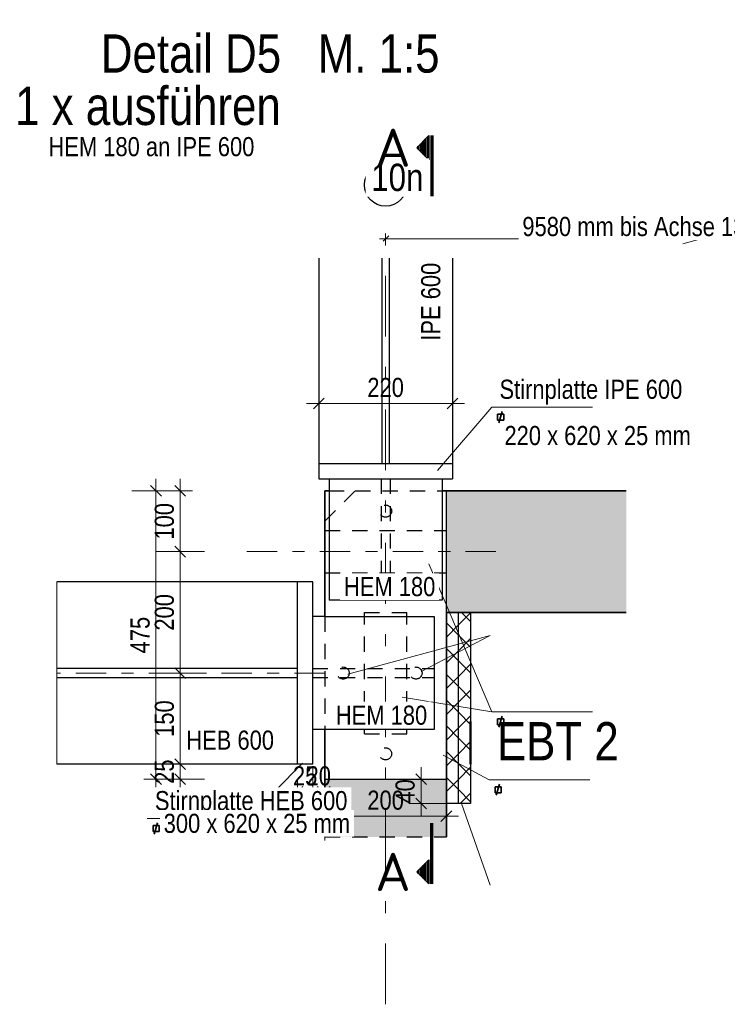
# Model space of a CAD drawing. Header units: millimetres. Extents: x -50 to 89, y -23 to 66.
# Tile 1 of 60: x -50 to -44, y 58 to 66. Entities that reach past the tile are written whole.
import ezdxf
from ezdxf.enums import TextEntityAlignment as Align

# ---------------------------------------------------------------- set-up
doc = ezdxf.new("R2010")
doc.units = ezdxf.units.MM
for name, pattern in [('DASHDOT', [1, 0.5, -0.25, 0, -0.25]), ('DASHDOTX2', [2, 1, -0.5, 0, -0.5]), ('HIDDEN', [0.375, 0.25, -0.125])]:
    doc.linetypes.add(name, pattern=pattern)
doc.layers.add('Texte', color=7, linetype='Continuous', lineweight=20)
doc.styles.add('Arial Narrow', font='ARIALN.TTF')
doc.styles.add('isocp', font='isocp', dxfattribs={"width": 1.1})
doc.dimstyles.new('Arch_Strakon_dimstyle', dxfattribs={"dimtxt": 15.75, "dimasz": 1, "dimexe": 1.25, "dimexo": 0.0625, "dimgap": 1, "dimtad": 0, "dimdec": 3, "dimzin": 12, "dimdsep": 46, "dimtxsty": 'Arial Narrow', "dimblk": 'Arrowhead_Tick', "dimsah": 1, "dimcen": 0, "dimse1": 1, "dimse2": 1, "dimclrd": 6, "dimclrt": 2, "dimazin": 0, "dimtfac": 1, "dimtdec": 4, "dimtmove": 0, "dimatfit": 3, "dimldrblk": 'NONE', "dimfxl": 1, "dimtvp": 1, "dimtolj": 1, "dimtzin": 0, "dimlwd": 13, "dimarcsym": 2})
pattern_1 = [(90, (0, 0), (-0.02, 1e-18), [])]
pattern_2 = [(45, (0, 0), (-0.10606602, 0.10606602), []), (135, (0, 0), (-0.10606602, -0.10606602), [])]

# ---------------------------------------------------------------- blocks, each defined once
blk = doc.blocks.new('Arrowhead_Tick')
at = {"color": 0, "linetype": 'Continuous', "lineweight": -2, "ltscale": 0.5}
for p, q in [((0, 20), (0, -10)), ((-1, 0), (0, 0)), ((10, 0), (0, 0))]:
    blk.add_line(p, q, dxfattribs=at)
at = {"color": 2, "linetype": 'Continuous', "lineweight": 35, "ltscale": 0.5}
blk.add_line((4.42, 4.42), (-4.42, -4.42), dxfattribs=at)
blk = doc.blocks.new('*D19')
at = {"layer": 'Defpoints', "color": 0}
for p in [(-48.5992, 61.4213), (-48.0505, 61.4213), (-47.4092, 60.4213)]:
    blk.add_point(p, dxfattribs=at)
at = {"layer": 'Texte', "color": 6, "linetype": 'Continuous', "lineweight": 13}
blk.add_line((-48.5992, 60.4313), (-48.5992, 61.4113), dxfattribs=at)
at = {"layer": 'Texte', "color": 6, "lineweight": 13, "xscale": 0.01, "yscale": 0.01, "zscale": 0.01}
for p, rotation in [((-48.5992, 61.4213), 90), ((-48.5992, 60.4213), 270)]:
    blk.add_blockref('Arrowhead_Tick', p, dxfattribs=dict(at, rotation=rotation))
at = {"layer": 'Texte', "color": 2, "lineweight": 25, "insert": (-48.7296, 60.9213), "char_height": 0.1575, "attachment_point": 5, "rotation": 90, "style": 'Arial Narrow'}
blk.add_mtext('\\A1;200', dxfattribs=at)
blk = doc.blocks.new('_None')
blk = doc.blocks.new('*D20')
at = {"layer": 'Defpoints', "color": 0}
for p in [(-48.5992, 61.9213), (-47.4092, 61.9213), (-48.0505, 61.4213)]:
    blk.add_point(p, dxfattribs=at)
at = {"layer": 'Texte', "color": 6, "linetype": 'Continuous', "lineweight": 13}
blk.add_line((-48.5992, 61.4313), (-48.5992, 61.9113), dxfattribs=at)
at = {"layer": 'Texte', "color": 6, "lineweight": 13, "xscale": 0.01, "yscale": 0.01, "zscale": 0.01}
for p, rotation in [((-48.5992, 61.9213), 90), ((-48.5992, 61.4213), 270)]:
    blk.add_blockref('Arrowhead_Tick', p, dxfattribs=dict(at, rotation=rotation))
at = {"layer": 'Texte', "color": 2, "lineweight": 25, "insert": (-48.7296, 61.6713), "char_height": 0.1575, "attachment_point": 5, "rotation": 90, "style": 'Arial Narrow'}
blk.add_mtext('\\A1;100', dxfattribs=at)
blk = doc.blocks.new('*D21')
at = {"layer": 'Defpoints', "color": 0}
for p in [(-48.5992, 59.6713), (-47.5092, 59.6713), (-47.4092, 59.5463)]:
    blk.add_point(p, dxfattribs=at)
at = {"layer": 'Texte', "color": 6, "linetype": 'Continuous', "lineweight": 13}
blk.add_line((-48.5992, 59.5563), (-48.5992, 59.6613), dxfattribs=at)
at = {"layer": 'Texte', "color": 6, "lineweight": 13, "xscale": 0.01, "yscale": 0.01, "zscale": 0.01}
for p, rotation in [((-48.5992, 59.6713), 90), ((-48.5992, 59.5463), 270)]:
    blk.add_blockref('Arrowhead_Tick', p, dxfattribs=dict(at, rotation=rotation))
at = {"layer": 'Texte', "color": 2, "lineweight": 25, "insert": (-48.7296, 59.6088), "char_height": 0.1575, "attachment_point": 5, "rotation": 90, "style": 'Arial Narrow'}
blk.add_mtext('\\A1;25', dxfattribs=at)
blk = doc.blocks.new('*D22')
at = {"layer": 'Defpoints', "color": 0}
for p in [(-48.5992, 60.4213), (-47.4092, 60.4213), (-47.5092, 59.6713)]:
    blk.add_point(p, dxfattribs=at)
at = {"layer": 'Texte', "color": 6, "linetype": 'Continuous', "lineweight": 13}
blk.add_line((-48.5992, 59.6813), (-48.5992, 60.4113), dxfattribs=at)
at = {"layer": 'Texte', "color": 6, "lineweight": 13, "xscale": 0.01, "yscale": 0.01, "zscale": 0.01}
for p, rotation in [((-48.5992, 60.4213), 90), ((-48.5992, 59.6713), 270)]:
    blk.add_blockref('Arrowhead_Tick', p, dxfattribs=dict(at, rotation=rotation))
at = {"layer": 'Texte', "color": 2, "lineweight": 25, "insert": (-48.7296, 60.0463), "char_height": 0.1575, "attachment_point": 5, "rotation": 90, "style": 'Arial Narrow'}
blk.add_mtext('\\A1;150', dxfattribs=at)
blk = doc.blocks.new('*D23')
at = {"layer": 'Defpoints', "color": 0}
for p in [(-48.7992, 61.9213), (-47.4092, 61.9213), (-47.4092, 59.5463)]:
    blk.add_point(p, dxfattribs=at)
at = {"layer": 'Texte', "color": 6, "linetype": 'Continuous', "lineweight": 13}
blk.add_line((-48.7992, 59.5563), (-48.7992, 61.9113), dxfattribs=at)
at = {"layer": 'Texte', "color": 6, "lineweight": 13, "xscale": 0.01, "yscale": 0.01, "zscale": 0.01}
for p, rotation in [((-48.7992, 61.9213), 90), ((-48.7992, 59.5463), 270)]:
    blk.add_blockref('Arrowhead_Tick', p, dxfattribs=dict(at, rotation=rotation))
at = {"layer": 'Texte', "color": 2, "lineweight": 25, "insert": (-48.9293, 60.7338), "char_height": 0.1575, "attachment_point": 5, "rotation": 90, "style": 'Arial Narrow'}
blk.add_mtext('\\A1;475', dxfattribs=at)
blk = doc.blocks.new('*D24')
at = {"layer": 'Defpoints', "color": 0}
for p in [(-47.4092, 59.5463), (-46.4092, 59.5463), (-46.4092, 59.2426)]:
    blk.add_point(p, dxfattribs=at)
at = {"layer": 'Texte', "color": 6, "linetype": 'Continuous', "lineweight": 13}
blk.add_line((-47.3992, 59.2426), (-46.4192, 59.2426), dxfattribs=at)
at = {"layer": 'Texte', "color": 6, "lineweight": 13, "xscale": 0.01, "yscale": 0.01, "zscale": 0.01}
blk.add_blockref('Arrowhead_Tick', (-46.4092, 59.2426), dxfattribs=at)
at = {"layer": 'Texte', "color": 6, "lineweight": 13, "xscale": 0.01, "yscale": 0.01, "zscale": 0.01, "rotation": 180}
blk.add_blockref('Arrowhead_Tick', (-47.4092, 59.2426), dxfattribs=at)
at = {"layer": 'Texte', "color": 2, "lineweight": 25, "insert": (-46.9092, 59.373), "char_height": 0.1575, "attachment_point": 5, "style": 'Arial Narrow'}
blk.add_mtext('\\A1;200', dxfattribs=at)
blk = doc.blocks.new('*D25')
at = {"layer": 'Defpoints', "color": 0}
for p in [(-46.3592, 62.6426), (-47.4592, 62.1463), (-46.3592, 62.1463)]:
    blk.add_point(p, dxfattribs=at)
at = {"layer": 'Texte', "color": 6, "linetype": 'Continuous', "lineweight": 13}
blk.add_line((-47.4492, 62.6426), (-46.3692, 62.6426), dxfattribs=at)
at = {"layer": 'Texte', "color": 6, "lineweight": 13, "xscale": 0.01, "yscale": 0.01, "zscale": 0.01}
blk.add_blockref('Arrowhead_Tick', (-46.3592, 62.6426), dxfattribs=at)
at = {"layer": 'Texte', "color": 6, "lineweight": 13, "xscale": 0.01, "yscale": 0.01, "zscale": 0.01, "rotation": 180}
blk.add_blockref('Arrowhead_Tick', (-47.4592, 62.6426), dxfattribs=at)
at = {"layer": 'Texte', "color": 2, "lineweight": 25, "insert": (-46.9092, 62.773), "char_height": 0.1575, "attachment_point": 5, "style": 'Arial Narrow'}
blk.add_mtext('\\A1;220', dxfattribs=at)
blk = doc.blocks.new('*D26')
at = {"layer": 'Defpoints', "color": 0}
for p in [(-47.6342, 59.6713), (-47.5092, 59.6713), (-47.5092, 59.4426)]:
    blk.add_point(p, dxfattribs=at)
at = {"layer": 'Texte', "color": 6, "linetype": 'Continuous', "lineweight": 13}
blk.add_line((-47.6242, 59.4426), (-47.5192, 59.4426), dxfattribs=at)
at = {"layer": 'Texte', "color": 6, "lineweight": 13, "xscale": 0.01, "yscale": 0.01, "zscale": 0.01}
blk.add_blockref('Arrowhead_Tick', (-47.5092, 59.4426), dxfattribs=at)
at = {"layer": 'Texte', "color": 6, "lineweight": 13, "xscale": 0.01, "yscale": 0.01, "zscale": 0.01, "rotation": 180}
blk.add_blockref('Arrowhead_Tick', (-47.6342, 59.4426), dxfattribs=at)
at = {"layer": 'Texte', "color": 2, "lineweight": 25, "insert": (-47.5717, 59.573), "char_height": 0.1575, "attachment_point": 5, "style": 'Arial Narrow'}
blk.add_mtext('\\A1;25', dxfattribs=at)
blk = doc.blocks.new('*D27')
at = {"layer": 'Defpoints', "color": 0}
for p in [(-47.5092, 59.6713), (-47.4092, 59.5463), (-47.4092, 59.4426)]:
    blk.add_point(p, dxfattribs=at)
at = {"layer": 'Texte', "color": 6, "linetype": 'Continuous', "lineweight": 13}
for p, q in [((-47.5192, 59.4426), (-47.5292, 59.4426)), ((-47.5092, 59.4426), (-47.4092, 59.4426)), ((-47.3992, 59.4426), (-47.3892, 59.4426))]:
    blk.add_line(p, q, dxfattribs=at)
at = {"layer": 'Texte', "color": 6, "lineweight": 13, "xscale": 0.01, "yscale": 0.01, "zscale": 0.01}
blk.add_blockref('Arrowhead_Tick', (-47.5092, 59.4426), dxfattribs=at)
at = {"layer": 'Texte', "color": 6, "lineweight": 13, "xscale": 0.01, "yscale": 0.01, "zscale": 0.01, "rotation": 180}
blk.add_blockref('Arrowhead_Tick', (-47.4092, 59.4426), dxfattribs=at)
at = {"layer": 'Texte', "color": 2, "lineweight": 25, "insert": (-47.4592, 59.573), "char_height": 0.1575, "attachment_point": 5, "style": 'Arial Narrow'}
blk.add_mtext('\\A1;20', dxfattribs=at)
blk = doc.blocks.new('*D32')
at = {"layer": 'Defpoints', "color": 0}
for p in [(-46.6174, 59.5463), (-46.4092, 59.5463), (-46.4092, 59.3463)]:
    blk.add_point(p, dxfattribs=at)
at = {"layer": 'Texte', "color": 6, "linetype": 'Continuous', "lineweight": 13}
blk.add_line((-46.6174, 59.3563), (-46.6174, 59.5363), dxfattribs=at)
at = {"layer": 'Texte', "color": 6, "lineweight": 13, "xscale": 0.01, "yscale": 0.01, "zscale": 0.01}
for p, rotation in [((-46.6174, 59.5463), 90), ((-46.6174, 59.3463), 270)]:
    blk.add_blockref('Arrowhead_Tick', p, dxfattribs=dict(at, rotation=rotation))
at = {"layer": 'Texte', "color": 2, "lineweight": 25, "insert": (-46.7478, 59.4463), "char_height": 0.1575, "attachment_point": 5, "rotation": 90, "style": 'Arial Narrow'}
blk.add_mtext('\\A1;40', dxfattribs=at)

msp = doc.modelspace()

# ---------------------------------------------------------------- hatches: boundary and pattern name
at = {"layer": 'Texte', "lineweight": 50}
h = msp.add_hatch(dxfattribs=at)
h.set_pattern_fill('Mau', color=4, scale=0.01, angle=90, style=0, pattern_type=2)
h.set_pattern_definition(pattern_1)
h.paths.add_polyline_path([(-46.552397, 64.848697), (-46.652397, 64.748697), (-46.552397, 64.648697)])
at = {"layer": 'Texte', "lineweight": 35, "true_color": 0xceffce}
for points in [[(-44.928511, 61.921284), (-44.928511, 60.921284), (-46.409227, 60.921284), (-46.409227, 61.921284)], [(-46.409227, 59.546284), (-46.409227, 59.071106), (-47.409227, 59.071106), (-47.409227, 59.546284)]]:
    msp.add_hatch(color=254, dxfattribs=at).paths.add_polyline_path(points)
at = {"layer": 'Texte'}
h = msp.add_hatch(dxfattribs=at)
h.set_pattern_fill('FT', color=10, scale=0.01, angle=45, style=0, pattern_type=2)
h.set_pattern_definition(pattern_2)
h.paths.add_polyline_path([(-46.409227, 59.346284), (-46.309227, 59.346284), (-46.309227, 60.921284), (-46.409227, 60.921284)])
h = msp.add_hatch(dxfattribs=at)
h.set_pattern_fill('FT', color=10, scale=0.01, angle=45, style=0, pattern_type=2)
h.set_pattern_definition(pattern_2)
h.paths.add_polyline_path([(-46.309227, 59.346284), (-46.209227, 59.346284), (-46.209227, 59.671284), (-46.209227, 60.921284), (-46.309227, 60.921284)])
at = {"layer": 'Texte', "lineweight": 50}
h = msp.add_hatch(dxfattribs=at)
h.set_pattern_fill('Mau', color=4, scale=0.01, angle=90, style=0, pattern_type=2)
h.set_pattern_definition(pattern_1)
h.paths.add_polyline_path([(-46.552397, 58.883712), (-46.652397, 58.783712), (-46.552397, 58.683712)])

# ---------------------------------------------------------------- linework, layer by layer
at = {"layer": 'Texte', "color": 2, "linetype": 'Continuous', "lineweight": 35}
for p, q in [((-46.652397, 64.748697), (-46.552397, 64.848697)), ((-46.552397, 64.648697), (-46.552397, 64.848697)), ((-46.552397, 64.648697), (-46.652397, 64.748697)), ((-45.987335, 62.503303), (-45.987335, 62.553303)), ((-45.987335, 62.553303), (-45.937335, 62.553303)), ((-45.978364, 62.483132), (-45.950101, 62.574986)), ((-45.937335, 62.553303), (-45.937335, 62.503303)), ((-45.937335, 62.503303), (-45.987335, 62.503303)), ((-47.409227, 61.921284), (-47.37423, 61.921284)), ((-47.409227, 60.886284), (-47.409227, 61.921284)), ((-46.44423, 61.921284), (-44.928511, 61.921284)), ((-46.409227, 60.921284), (-44.928511, 60.921284)), ((-46.409227, 59.071106), (-46.409227, 60.921284)), ((-45.987335, 59.994309), (-45.987335, 60.044309)), ((-45.987335, 60.044309), (-45.937335, 60.044309)), ((-45.978364, 59.974138), (-45.950101, 60.065991)), ((-45.937335, 60.044309), (-45.937335, 59.994309)), ((-47.409227, 59.071106), (-47.409227, 59.956284)), ((-45.937335, 59.994309), (-45.987335, 59.994309)), ((-46.008709, 59.435296), (-46.008709, 59.485296)), ((-46.008709, 59.485296), (-45.958709, 59.485296)), ((-45.999737, 59.415126), (-45.971475, 59.506979)), ((-45.958709, 59.485296), (-45.958709, 59.435296)), ((-45.958709, 59.435296), (-46.008709, 59.435296)), ((-48.823592, 59.114855), (-48.823592, 59.164855)), ((-48.823592, 59.164855), (-48.773592, 59.164855)), ((-48.814621, 59.094684), (-48.786358, 59.186537)), ((-48.773592, 59.164855), (-48.773592, 59.114855)), ((-48.773592, 59.114855), (-48.823592, 59.114855)), ((-46.652397, 58.783712), (-46.552397, 58.883712)), ((-46.552397, 58.683712), (-46.552397, 58.883712)), ((-46.552397, 58.683712), (-46.652397, 58.783712))]:
    msp.add_line(p, q, dxfattribs=at)
at = {"layer": 'Texte', "color": 1, "linetype": 'DASHDOTX2', "lineweight": 70, "ltscale": 0.5}
for p, q in [((-46.527397, 64.848697), (-46.527397, 64.198697)), ((-46.527397, 58.683712), (-46.527397, 59.333712))]:
    msp.add_line(p, q, dxfattribs=at)
at = {"layer": 'Texte', "color": 6, "linetype": 'DASHDOTX2', "lineweight": 13, "ltscale": 0.5}
msp.add_line((-46.90923, 57.692583), (-46.90923, 64.267421), dxfattribs=at)
at = {"layer": 'Texte', "color": 6, "linetype": 'Continuous', "lineweight": 13}
for p, q in [((-46.958717, 63.998288), (-44.313766, 63.998288)), ((-44.463766, 64.03848), (-44.313766, 63.998288)), ((-44.313766, 63.998288), (-44.463766, 63.958096)), ((-46.035568, 62.610726), (-46.480861, 62.089603)), ((-45.207539, 62.610726), (-46.035568, 62.610726)), ((-46.035568, 60.101732), (-46.553826, 61.320101)), ((-46.047598, 60.729467), (-47.220301, 60.410872)), ((-46.047598, 60.729467), (-46.617003, 60.434597)), ((-46.035568, 60.101732), (-46.771703, 60.223204)), ((-45.207539, 60.101732), (-46.035568, 60.101732)), ((-46.056941, 59.54272), (-46.43575, 59.745056)), ((-48.043796, 59.222278), (-47.593451, 59.679683)), ((-45.228913, 59.54272), (-46.056941, 59.54272)), ((-46.049658, 58.673304), (-46.283451, 59.347585)), ((-48.043796, 59.222278), (-48.871825, 59.222278))]:
    msp.add_line(p, q, dxfattribs=at)
at = {"layer": 'Texte', "color": 3, "linetype": 'Continuous', "lineweight": 25}
for p, q in [((-46.929658, 63.979167), (-46.882991, 64.021946)), ((-47.45923, 63.839453), (-47.45923, 62.021284)), ((-46.93923, 63.839453), (-46.93923, 62.146284)), ((-46.87923, 63.839453), (-46.87923, 62.146284)), ((-46.35923, 63.839453), (-46.35923, 62.021284)), ((-47.45923, 62.146284), (-46.35923, 62.146284)), ((-47.45923, 62.021284), (-46.35923, 62.021284)), ((-47.37423, 62.021284), (-47.37423, 61.021284)), ((-46.44423, 62.021284), (-46.44423, 61.021284)), ((-46.409227, 60.921284), (-46.409227, 61.921284)), ((-47.509227, 61.171284), (-49.614826, 61.171284)), ((-47.634227, 59.671284), (-47.634227, 61.171284)), ((-47.509227, 59.671284), (-47.509227, 61.171284)), ((-46.44423, 61.021284), (-47.37423, 61.021284)), ((-46.409227, 59.346284), (-46.409227, 60.921284)), ((-46.309227, 59.346284), (-46.309227, 60.921284)), ((-46.209227, 60.921284), (-46.209227, 59.346284)), ((-47.409227, 60.886284), (-47.509227, 60.886284)), ((-47.409227, 60.886284), (-46.509227, 60.886284)), ((-46.509227, 60.886284), (-46.509227, 59.956284)), ((-47.634227, 60.460034), (-49.614826, 60.460034)), ((-47.634227, 60.382534), (-49.614826, 60.382534)), ((-46.509227, 59.956284), (-47.509227, 59.956284)), ((-47.509227, 59.671284), (-49.614826, 59.671284)), ((-47.409227, 59.546284), (-46.409227, 59.546284)), ((-46.309227, 59.346284), (-46.409227, 59.346284)), ((-46.209227, 59.346284), (-46.309227, 59.346284))]:
    msp.add_line(p, q, dxfattribs=at)
at = {"layer": 'Texte', "color": 3, "linetype": 'HIDDEN', "lineweight": 25, "ltscale": 0.5}
for p, q in [((-46.94548, 62.021284), (-46.94548, 61.021284)), ((-46.87298, 62.021284), (-46.87298, 61.021284)), ((-47.409227, 61.671284), (-47.159227, 61.921284)), ((-47.37423, 61.921284), (-47.159227, 61.921284)), ((-47.159227, 61.921284), (-46.44423, 61.921284)), ((-47.409227, 61.596284), (-46.409227, 61.596284)), ((-47.409227, 61.246284), (-46.409227, 61.246284)), ((-47.08423, 59.921284), (-47.08423, 60.921284)), ((-47.08423, 60.921284), (-46.73423, 60.921284)), ((-46.73423, 59.921284), (-46.73423, 60.921284)), ((-47.409227, 60.886284), (-47.409227, 59.956284)), ((-47.509227, 60.457534), (-46.509227, 60.457534)), ((-47.509227, 60.385034), (-46.509227, 60.385034)), ((-47.08423, 59.921284), (-46.73423, 59.921284)), ((-47.409227, 59.071106), (-46.409227, 59.071106))]:
    msp.add_line(p, q, dxfattribs=at)
at = {"layer": 'Texte', "color": 6, "linetype": 'DASHDOT', "lineweight": 13, "ltscale": 0.5}
msp.add_line((-48.050523, 61.421284), (-45.936282, 61.421284), dxfattribs=at)
at = {"layer": 'Texte', "color": 9, "linetype": 'Continuous', "lineweight": 0}
msp.add_line((-49.614826, 61.171284), (-49.614826, 59.671284), dxfattribs=at)
at = {"layer": 'Texte', "color": 9, "linetype": 'DASHDOT', "lineweight": 0, "ltscale": 0.5}
msp.add_line((-47.409227, 60.421284), (-49.614826, 60.421284), dxfattribs=at)
at = {"layer": 'Texte', "color": 4, "linetype": 'Continuous', "lineweight": 50}
msp.add_line((-46.209227, 60.021284), (-46.209227, 59.671284), dxfattribs=at)
at = {"layer": 'Texte', "color": 3, "linetype": 'Continuous', "lineweight": 25}
msp.add_circle((-46.90923, 64.442421), 0.175, dxfattribs=at)
at = {"layer": 'Texte', "color": 3, "linetype": 'HIDDEN', "lineweight": 25, "ltscale": 0.5}
for centre in [(-46.90923, 61.755243), (-47.259227, 60.421284), (-46.659227, 60.421284), (-46.90923, 59.755954)]:
    msp.add_circle(centre, 0.05, dxfattribs=at)

# ---------------------------------------------------------------- texts
at = {"layer": 'Texte', "color": 1, "lineweight": 70, "style": 'Arial Narrow'}
msp.add_text('EBT 2', height=0.315, dxfattribs=at).set_placement((-45.993071, 59.70212))
at = {"layer": 'Texte', "color": 2, "lineweight": 35, "style": 'isocp', "width": 1.15}
msp.add_text('A', height=0.315, dxfattribs=at).set_placement((-46.702397, 58.783712), align=Align.MIDDLE_RIGHT)
at = {"layer": 'Texte', "color": 1, "lineweight": 70, "char_height": 0.315, "attachment_point": 7, "line_spacing_factor": 0.9, "style": 'Arial Narrow', "bg_fill": 3, "box_fill_scale": 1.2, "bg_fill_color": 256, "bg_fill_true_color": 13158600, "bg_fill_transparency": 0}
for s, insert in [('Detail D5   M. 1:5', (-49.252805, 65.362611)), ('1 x ausführen', (-49.958731, 64.931212))]:
    msp.add_mtext(s, dxfattribs=dict(at, insert=insert))
at = {"layer": 'Texte', "color": 2, "lineweight": 35, "insert": (-49.684204, 64.676294), "char_height": 0.1575, "attachment_point": 7, "line_spacing_factor": 0.9, "style": 'Arial Narrow', "bg_fill": 3, "box_fill_scale": 1.2, "bg_fill_color": 256, "bg_fill_true_color": 13158600, "bg_fill_transparency": 0}
msp.add_mtext('HEM 180 an IPE 600', dxfattribs=at)
at = {"layer": 'Texte', "color": 2, "lineweight": 35, "insert": (-46.456955, 63.159034), "char_height": 0.1575, "attachment_point": 7, "rotation": 90, "line_spacing_factor": 0.9, "style": 'Arial Narrow', "bg_fill": 3, "box_fill_scale": 1.2, "bg_fill_color": 256, "bg_fill_true_color": 13158600, "bg_fill_transparency": 0}
msp.add_mtext('IPE 600', dxfattribs=at)

# ---------------------------------------------------------------- dimensions: what is measured, and where the dimension line sits
at = {"layer": 'Texte', "lineweight": 25}
for base, p1, p2, text, picture, middle in [((-46.35923, 62.642641), (-47.45923, 62.146284), (-46.35923, 62.146284), '220', '*D25', (-46.90923, 62.642641)), ((-47.509227, 59.442641), (-47.634227, 59.671284), (-47.509227, 59.671284), '25', '*D26', (-47.571727, 59.442641)), ((-47.409227, 59.442641), (-47.509227, 59.671284), (-47.409227, 59.546284), '20', '*D27', (-47.459227, 59.442641)), ((-46.409227, 59.242641), (-47.409227, 59.546284), (-46.409227, 59.546284), '200', '*D24', (-46.909227, 59.242641))]:
    dim = msp.add_linear_dim(base=base, p1=p1, p2=p2, text=text, dimstyle='Arch_Strakon_dimstyle', override={"dimscale": 0.01, "dimtxt": 15.75, "dimasz": 1, "dimgap": 5, "dimtad": 1, "dimjust": 0, "dimtih": 0, "dimtoh": 0, "dimdec": 5, "dimdsep": 46, "dimtxsty": 'Arial Narrow', "dimclrd": 6, "dimclrt": 2, "dimtix": 1, "dimtofl": 255, "dimtmove": 0, "dimatfit": 2, "dimfxl": 0, "dimfxlon": 0, "dimtvp": 31.746032, "dimlwd": 13}, dxfattribs=at)
    dim.commit()
    dim.dimension.update_dxf_attribs({"geometry": picture, "text_midpoint": middle, "dimtype": 160})
for base, p1, p2, text, picture, middle in [((-48.799173, 61.921284), (-47.409227, 59.546284), (-47.409227, 61.921284), '475', '*D23', (-48.799173, 60.733784)), ((-48.599173, 61.921284), (-48.050523, 61.421284), (-47.409227, 61.921284), '100', '*D20', (-48.599173, 61.671284)), ((-48.599173, 61.421284), (-47.409227, 60.421284), (-48.050523, 61.421284), '200', '*D19', (-48.599173, 60.921284)), ((-48.599173, 60.421284), (-47.509227, 59.671284), (-47.409227, 60.421284), '150', '*D22', (-48.599173, 60.046284)), ((-48.599173, 59.671284), (-47.409227, 59.546284), (-47.509227, 59.671284), '25', '*D21', (-48.599173, 59.608784)), ((-46.617389, 59.546284), (-46.409227, 59.346284), (-46.409227, 59.546284), '40', '*D32', (-46.617389, 59.446284))]:
    dim = msp.add_linear_dim(base=base, p1=p1, p2=p2, angle=90, text=text, dimstyle='Arch_Strakon_dimstyle', override={"dimscale": 0.01, "dimtxt": 15.75, "dimasz": 1, "dimgap": 5, "dimtad": 1, "dimjust": 0, "dimtih": 0, "dimtoh": 0, "dimdec": 5, "dimdsep": 46, "dimtxsty": 'Arial Narrow', "dimclrd": 6, "dimclrt": 2, "dimtix": 1, "dimtofl": 255, "dimtmove": 0, "dimatfit": 2, "dimfxl": 0, "dimfxlon": 0, "dimtvp": 31.746032, "dimlwd": 13}, dxfattribs=at)
    dim.commit()
    dim.dimension.update_dxf_attribs({"geometry": picture, "text_midpoint": middle, "dimtype": 160})

# ---------------------------------------------------------------- next in the draw order: texts
at = {"layer": 'Texte', "color": 2, "lineweight": 35, "attachment_point": 7, "line_spacing_factor": 0.9, "style": 'Arial Narrow', "bg_fill": 3, "box_fill_scale": 1.2, "bg_fill_color": 256, "bg_fill_true_color": 13158600, "bg_fill_transparency": 0}
for s, insert, char_height in [('10n', (-47.027526, 64.388356), 0.225), ('9580 mm bis Achse 13n', (-45.783462, 64.018579), 0.1575), ('Stirnplatte IPE 600', (-45.971697, 62.632502), 0.1575), ('220 x 620 x 25 mm', (-45.931056, 62.296906), 0.1575), ('HEM 180', (-47.251822, 61.052443), 0.1575), ('HEM 180', (-47.318863, 59.993193), 0.1575), ('HEB 600', (-48.549761, 59.787863), 0.1575), ('Stirnplatte HEB 600', (-48.807954, 59.244053), 0.1575)]:
    msp.add_mtext(s, dxfattribs=dict(at, insert=insert, char_height=char_height))

# ---------------------------------------------------------------- next in the draw order: texts
at = {"layer": 'Texte', "color": 2, "lineweight": 35, "style": 'isocp', "width": 1.15}
msp.add_text('A', height=0.315, dxfattribs=at).set_placement((-46.702397, 64.748697), align=Align.MIDDLE_RIGHT)
at = {"layer": 'Texte', "color": 2, "lineweight": 35, "insert": (-48.735793, 59.102303), "char_height": 0.1575, "attachment_point": 7, "line_spacing_factor": 0.9, "style": 'Arial Narrow', "bg_fill": 3, "box_fill_scale": 1.2, "bg_fill_color": 256, "bg_fill_true_color": 13158600, "bg_fill_transparency": 0}
msp.add_mtext('300 x 620 x 25 mm', dxfattribs=at)

doc.saveas('drawing.dxf')
